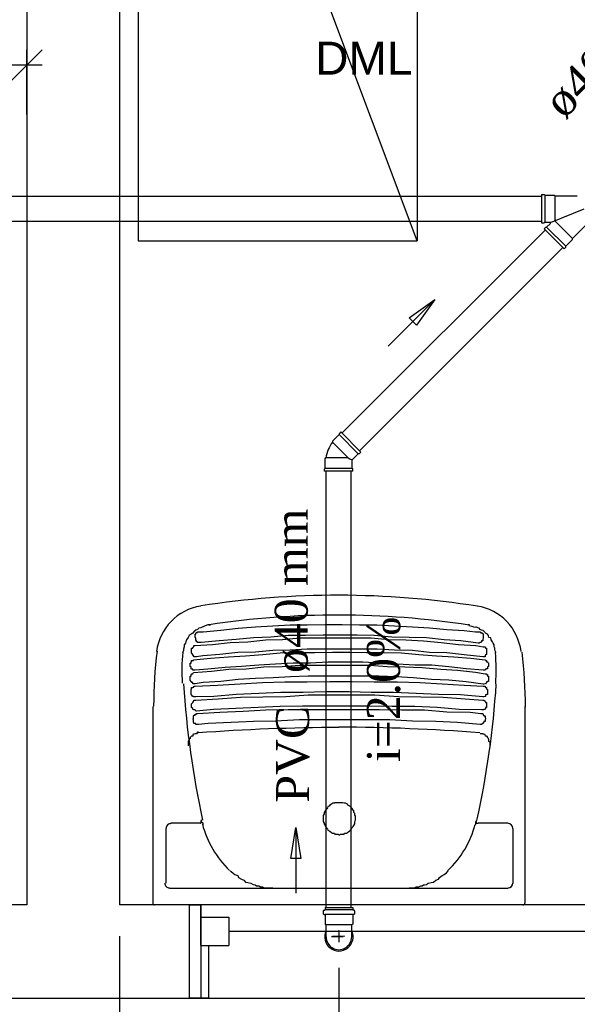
# Model space of a CAD drawing. Header units: millimetres. Extents: x 664 to 730045, y -4 to 80.
# Tile 39 of 78: x 703.42 to 707.01, y 54.54 to 60.87. Entities that reach past the tile are written whole.
import ezdxf

# ---------------------------------------------------------------- set-up
doc = ezdxf.new("R2010")
doc.units = ezdxf.units.MM
doc.header["$MEASUREMENT"] = 0
for name, color, linetype, lineweight in [('Simbolos', 1, 'Continuous', 30), ('SIMBOLOS INT', 8, 'Continuous', 5), ('Simbolos_int', 1, 'Continuous', 30), ('TQ-Sentido tubo', 7, 'Continuous', 20), ('TQ-Seção tubo', 1, 'Continuous', 30), ('TQ-Textos tubo', 7, 'Continuous', 20)]:
    doc.layers.add(name, color=color, linetype=linetype, lineweight=lineweight)
doc.styles.add('Arial', font='arial.ttf')
doc.styles.add('TimesNewRoman', font='times.ttf')
doc.dimstyles.get("Standard").update_dxf_attribs({"dimtxt": 0.18, "dimasz": 0.18, "dimexe": 0.18, "dimexo": 0.0625, "dimgap": 0.09, "dimtad": 0, "dimtih": 1, "dimtoh": 1, "dimdec": 4, "dimzin": 0, "dimdsep": 46, "dimtxsty": 'Standard', "dimcen": 0.09, "dimadec": 0, "dimazin": 0, "dimtfac": 1, "dimtdec": 4, "dimtofl": 0, "dimtmove": 0, "dimatfit": 3, "dimfxl": 0, "dimtolj": 1, "dimtzin": 0, "dimarcsym": 0})
doc.dimstyles.new('UM_25.000000', dxfattribs={"dimtxt": 0.18, "dimasz": 0.2, "dimexe": 0.1, "dimexo": 0.2, "dimgap": 0, "dimtad": 1, "dimtih": 1, "dimtoh": 1, "dimdec": 1, "dimlfac": 25, "dimzin": 0, "dimdsep": 46, "dimtxsty": 'Standard', "dimblk": 'CLOSED', "dimblk1": 'CLOSED', "dimblk2": 'CLOSED', "dimcen": 0.09, "dimdle": 0.1, "dimadec": 1, "dimazin": 2, "dimtfac": 1, "dimtdec": 4, "dimtofl": 0, "dimtmove": 0, "dimatfit": 3, "dimldrblk": 'CLOSED', "dimfxl": 0, "dimtolj": 1, "dimarcsym": 0})

# ---------------------------------------------------------------- blocks, each defined once
blk = doc.blocks.new('_OBLIQUE')
at = {"color": 0, "linetype": 'ByBlock', "lineweight": -2}
blk.add_line((-0.5, -0.5), (0.5, 0.5), dxfattribs=at)
blk = doc.blocks.new('*D9')
at = {"color": 0, "linetype": 'Continuous', "lineweight": -2}
for p, q in [((704.0656, 54.9752), (704.0656, 53.7523)), ((705.4736, 54.7702), (705.4736, 53.7523)), ((703.9656, 53.8523), (705.5736, 53.8523))]:
    blk.add_line(p, q, dxfattribs=at)
at = {"layer": 'Defpoints', "color": 0}
for p in [(704.0656, 55.1752), (705.4736, 54.9702), (705.4736, 53.8523)]:
    blk.add_point(p, dxfattribs=at)
at = {"color": 0, "lineweight": -2, "xscale": 0.2, "yscale": 0.2, "zscale": 0.2, "rotation": 180}
blk.add_blockref('_OBLIQUE', (704.0656, 53.8523), dxfattribs=at)
at = {"color": 0, "lineweight": -2, "xscale": 0.2, "yscale": 0.2, "zscale": 0.2}
blk.add_blockref('_OBLIQUE', (705.4736, 53.8523), dxfattribs=at)
at = {"color": 7, "insert": (704.7696, 54.0641), "char_height": 0.2118, "attachment_point": 5, "rotation": 0.00573, "style": 'TimesNewRoman'}
blk.add_mtext('\\A1;35', dxfattribs=at)
blk = doc.blocks.new('*D10')
at = {"color": 0, "linetype": 'Continuous', "lineweight": -2}
for p, q in [((705.4736, 54.7702), (705.4736, 53.7523)), ((708.3451, 54.3752), (708.3451, 53.7523)), ((705.3736, 53.8523), (708.4451, 53.8523))]:
    blk.add_line(p, q, dxfattribs=at)
at = {"layer": 'Defpoints', "color": 0}
for p in [(705.4736, 54.9702), (708.3451, 54.5752), (708.3451, 53.8523)]:
    blk.add_point(p, dxfattribs=at)
at = {"color": 0, "lineweight": -2, "xscale": 0.2, "yscale": 0.2, "zscale": 0.2, "rotation": 180}
blk.add_blockref('_OBLIQUE', (705.4736, 53.8523), dxfattribs=at)
at = {"color": 0, "lineweight": -2, "xscale": 0.2, "yscale": 0.2, "zscale": 0.2}
blk.add_blockref('_OBLIQUE', (708.3451, 53.8523), dxfattribs=at)
at = {"color": 7, "insert": (706.9094, 54.0641), "char_height": 0.2118, "attachment_point": 5, "rotation": 0.00573, "style": 'TimesNewRoman'}
blk.add_mtext('\\A1;72', dxfattribs=at)
blk = doc.blocks.new('*D13')
at = {"color": 0, "linetype": 'Continuous', "lineweight": -2}
for p, q in [((695.7714, 59.8504), (695.7714, 60.6721)), ((703.4686, 60.2562), (703.4686, 60.6721)), ((703.5686, 60.5721), (695.6714, 60.5721))]:
    blk.add_line(p, q, dxfattribs=at)
at = {"layer": 'Defpoints', "color": 0}
for p in [(695.7714, 60.5721), (703.4686, 60.0562), (695.7714, 59.6504)]:
    blk.add_point(p, dxfattribs=at)
at = {"color": 0, "lineweight": -2, "xscale": 0.2, "yscale": 0.2, "zscale": 0.2, "rotation": 180}
blk.add_blockref('_OBLIQUE', (695.7714, 60.5721), dxfattribs=at)
at = {"color": 0, "lineweight": -2, "xscale": 0.2, "yscale": 0.2, "zscale": 0.2}
blk.add_blockref('_OBLIQUE', (703.4686, 60.5721), dxfattribs=at)
at = {"color": 7, "insert": (699.62, 60.7839), "char_height": 0.2118, "attachment_point": 5, "rotation": 0.00573, "style": 'TimesNewRoman'}
blk.add_mtext('\\A1;192', dxfattribs=at)

msp = doc.modelspace()

# ---------------------------------------------------------------- linework, layer by layer
at = {"color": 7}
for p, q in [((703.4686, 64.9372), (703.4686, 55.1752)), ((704.0656, 64.3402), (704.0656, 55.1752)), ((704.1856, 64.2202), (704.1856, 59.4442)), ((705.9766, 59.4442), (704.1856, 64.2202)), ((705.9766, 64.2202), (705.9766, 59.4442)), ((704.1856, 59.4442), (705.9766, 59.4442)), ((703.4686, 55.1752), (696.9976, 55.1752)), ((704.5126, 55.1752), (704.0656, 55.1752)), ((708.4936, 55.1752), (704.5126, 55.1752)), ((704.5126, 55.1752), (704.5126, 54.5752)), ((704.5126, 55.1752), (704.5126, 54.5752)), ((704.5126, 55.1752), (704.5876, 55.1752)), ((704.5876, 54.9142), (704.5876, 55.1752)), ((704.5876, 55.1752), (704.5876, 54.5752)), ((704.5876, 55.0972), (704.7676, 55.0972)), ((704.7676, 55.0972), (704.7676, 54.9142)), ((704.7676, 55.0072), (708.2386, 55.0072)), ((704.5876, 54.9142), (704.7676, 54.9142)), ((704.6386, 54.5752), (704.6386, 54.9142)), ((696.9976, 54.5752), (704.5126, 54.5752)), ((704.6386, 54.5752), (704.5126, 54.5752)), ((704.5126, 54.5752), (708.4936, 54.5752))]:
    msp.add_line(p, q, dxfattribs=at)
at = {"color": 8}
for p, q in [((704.6386, 56.9752), (704.6476, 56.9752)), ((704.6716, 56.5162), (704.5546, 56.5132)), ((704.8156, 56.5282), (704.6716, 56.5162)), ((704.9596, 56.5342), (704.8156, 56.5282)), ((705.1006, 56.5402), (704.9596, 56.5342)), ((705.2446, 56.5402), (705.1006, 56.5402)), ((705.3886, 56.5462), (705.2446, 56.5402)), ((705.5416, 56.5462), (705.3886, 56.5462)), ((705.6826, 56.5402), (705.5416, 56.5462)), ((705.8266, 56.5402), (705.6826, 56.5402)), ((705.9706, 56.5342), (705.8266, 56.5402)), ((706.1146, 56.5282), (705.9706, 56.5342)), ((706.2556, 56.5252), (706.1146, 56.5282)), ((706.3996, 56.5132), (706.2556, 56.5252)), ((704.2816, 55.1872), (704.2816, 56.4502)), ((706.6696, 56.4502), (706.6696, 55.1872)), ((704.5846, 55.7002), (704.3956, 55.7002)), ((706.5616, 55.7002), (706.3696, 55.7002)), ((704.3626, 55.6672), (704.3626, 55.3162)), ((706.5946, 55.3162), (706.5946, 55.6672)), ((704.3866, 55.2832), (704.9596, 55.2832)), ((705.0496, 55.2862), (705.9046, 55.2832)), ((705.0496, 55.2832), (705.9046, 55.2832)), ((705.9946, 55.2832), (706.5616, 55.2832)), ((706.6576, 55.1752), (704.2906, 55.1752))]:
    msp.add_line(p, q, dxfattribs=at)
for points in [[(704.5996, 56.9632), (704.5876, 56.9572), (704.5756, 56.9542), (704.5666, 56.9452), (704.5546, 56.9422), (704.5426, 56.9302), (704.5366, 56.9212), (704.5246, 56.9152), (704.5126, 56.9062), (704.5066, 56.8942), (704.4946, 56.8792), (704.4916, 56.8672), (704.4886, 56.8582), (704.4796, 56.8462), (704.4796, 56.8342), (704.4766, 56.8192), (704.4766, 56.8102), (704.4706, 56.7952)], [(704.6386, 56.9752), (704.6326, 56.9752), (704.6146, 56.9692), (704.6026, 56.9632), (704.5996, 56.9632)], [(704.6026, 56.9302), (704.7166, 56.9422), (704.8276, 56.9542), (704.9386, 56.9632), (705.0496, 56.9692), (705.1606, 56.9752), (705.2716, 56.9752), (705.3856, 56.9782), (705.4966, 56.9782), (705.6076, 56.9752), (705.7186, 56.9752), (705.8326, 56.9692), (705.9466, 56.9632), (706.0576, 56.9572), (706.1686, 56.9452), (706.2796, 56.9392), (706.3516, 56.9302)], [(706.3096, 56.9752), (706.3066, 56.9752), (706.3066, 56.9752)], [(706.4836, 56.7952), (706.4836, 56.8012), (706.4776, 56.8132), (706.4776, 56.8252), (706.4716, 56.8342), (706.4716, 56.8462), (706.4656, 56.8582), (706.4626, 56.8672), (706.4536, 56.8792), (706.4506, 56.8912), (706.4386, 56.8942), (706.4356, 56.9062), (706.4296, 56.9152), (706.4176, 56.9212), (706.4146, 56.9272), (706.4026, 56.9392), (706.3906, 56.9422), (706.3816, 56.9452), (706.3756, 56.9542), (706.3666, 56.9572), (706.3546, 56.9632)], [(704.5546, 56.8912), (704.5516, 56.8942), (704.5516, 56.8942), (704.5516, 56.8972), (704.5516, 56.8972), (704.5516, 56.9062), (704.5516, 56.9062), (704.5516, 56.9092), (704.5516, 56.9092), (704.5516, 56.9092), (704.5516, 56.9152), (704.5516, 56.9152), (704.5546, 56.9152), (704.5546, 56.9212), (704.5546, 56.9212), (704.5546, 56.9212), (704.5546, 56.9212), (704.5606, 56.9272), (704.5606, 56.9272), (704.5606, 56.9272), (704.5666, 56.9272), (704.5666, 56.9272), (704.5666, 56.9302), (704.5666, 56.9302), (704.5726, 56.9302), (704.5726, 56.9302)], [(704.5726, 56.9302), (704.5756, 56.9302), (704.5756, 56.9302), (704.5846, 56.9302), (704.5876, 56.9302), (704.5906, 56.9302), (704.5906, 56.9302), (704.5996, 56.9302), (704.6026, 56.9302)], [(706.3696, 56.8582), (706.2586, 56.8732), (706.1506, 56.8792), (706.0366, 56.8912), (705.9256, 56.8942), (705.8146, 56.8972), (705.7006, 56.9062), (705.5926, 56.9092), (705.4816, 56.9092), (705.3736, 56.9092), (705.2596, 56.9062), (705.1486, 56.9062), (705.0376, 56.8972), (704.9266, 56.8912), (704.8156, 56.8822), (704.7046, 56.8732), (704.5906, 56.8612), (704.5846, 56.8612)], [(706.3516, 56.9302), (706.3546, 56.9302), (706.3576, 56.9302), (706.3576, 56.9302), (706.3666, 56.9302), (706.3696, 56.9302), (706.3756, 56.9302), (706.3816, 56.9302), (706.3816, 56.9272)], [(706.3816, 56.9272), (706.3876, 56.9272), (706.3876, 56.9272), (706.3876, 56.9272), (706.3876, 56.9272), (706.3906, 56.9272), (706.3906, 56.9272), (706.3906, 56.9272), (706.3906, 56.9212), (706.3996, 56.9212), (706.3996, 56.9212), (706.3996, 56.9212), (706.3996, 56.9152), (706.3996, 56.9152), (706.4026, 56.9152), (706.4026, 56.9152), (706.4026, 56.9092), (706.4026, 56.9092), (706.4026, 56.9062), (706.4026, 56.9062), (706.4026, 56.8972), (706.4026, 56.8972), (706.4026, 56.8972), (706.4026, 56.8942), (706.4026, 56.8942), (706.4026, 56.8912), (706.4026, 56.8912)], [(704.5606, 56.7712), (704.5546, 56.7712), (704.5546, 56.7712), (704.5546, 56.7712), (704.5516, 56.7712), (704.5516, 56.7712), (704.5516, 56.7712), (704.5426, 56.7712), (704.5426, 56.7712), (704.5426, 56.7772), (704.5426, 56.7772), (704.5396, 56.7772), (704.5396, 56.7772), (704.5396, 56.7772), (704.5366, 56.7832), (704.5366, 56.7832), (704.5366, 56.7862), (704.5366, 56.7862), (704.5276, 56.7952), (704.5276, 56.7982), (704.5276, 56.8012), (704.5276, 56.8012), (704.5276, 56.8102), (704.5276, 56.8132), (704.5276, 56.8132), (704.5276, 56.8192), (704.5276, 56.8252), (704.5276, 56.8252), (704.5366, 56.8252), (704.5366, 56.8312), (704.5366, 56.8312), (704.5366, 56.8312), (704.5396, 56.8342), (704.5396, 56.8342), (704.5396, 56.8342), (704.5396, 56.8342), (704.5426, 56.8342), (704.5426, 56.8432), (704.5426, 56.8432), (704.5516, 56.8432), (704.5516, 56.8432), (704.5516, 56.8432)], [(704.5516, 56.8432), (704.6626, 56.8492), (704.7766, 56.8612), (704.8906, 56.8672), (705.0046, 56.8792), (705.1126, 56.8822), (705.2236, 56.8912), (705.3406, 56.8912), (705.4516, 56.8912), (705.5656, 56.8912), (705.6826, 56.8912), (705.7936, 56.8822), (705.9046, 56.8792), (706.0186, 56.8732), (706.1326, 56.8612), (706.2436, 56.8492), (706.3546, 56.8432), (706.4026, 56.8342)], [(704.5846, 56.8612), (704.5846, 56.8612), (704.5846, 56.8612), (704.5756, 56.8612), (704.5756, 56.8612), (704.5756, 56.8612), (704.5726, 56.8612), (704.5726, 56.8612), (704.5726, 56.8612), (704.5666, 56.8612), (704.5666, 56.8672), (704.5666, 56.8672), (704.5666, 56.8672), (704.5606, 56.8672), (704.5606, 56.8732), (704.5606, 56.8732), (704.5546, 56.8792), (704.5546, 56.8792), (704.5546, 56.8822), (704.5546, 56.8912), (704.5546, 56.8912)], [(706.4026, 56.8912), (706.3996, 56.8822), (706.3996, 56.8792), (706.3996, 56.8792), (706.3996, 56.8732), (706.3906, 56.8732), (706.3906, 56.8672), (706.3906, 56.8672), (706.3906, 56.8672), (706.3876, 56.8612), (706.3876, 56.8612), (706.3876, 56.8612), (706.3816, 56.8612), (706.3816, 56.8612), (706.3816, 56.8612), (706.3756, 56.8582), (706.3756, 56.8582), (706.3756, 56.8582), (706.3696, 56.8582), (706.3696, 56.8582), (706.3696, 56.8582)], [(706.4026, 56.8342), (706.4026, 56.8342), (706.4056, 56.8342), (706.4056, 56.8342), (706.4056, 56.8342), (706.4146, 56.8342), (706.4146, 56.8342), (706.4146, 56.8342), (706.4146, 56.8312), (706.4176, 56.8312), (706.4176, 56.8312), (706.4176, 56.8312), (706.4176, 56.8252), (706.4176, 56.8252), (706.4236, 56.8252), (706.4236, 56.8192), (706.4236, 56.8192), (706.4236, 56.8132), (706.4236, 56.8102), (706.4236, 56.8102), (706.4236, 56.8012), (706.4236, 56.7982), (706.4236, 56.7952), (706.4236, 56.7952), (706.4236, 56.7862), (706.4176, 56.7832), (706.4176, 56.7832), (706.4176, 56.7832), (706.4146, 56.7772), (706.4146, 56.7772), (706.4146, 56.7772), (706.4146, 56.7712), (706.4056, 56.7712), (706.4056, 56.7712), (706.4056, 56.7712), (706.4026, 56.7712), (706.4026, 56.7712), (706.4026, 56.7712), (706.3996, 56.7712), (706.3996, 56.7712), (706.3996, 56.7712), (706.3996, 56.7712)], [(704.5396, 56.7502), (704.6506, 56.7622), (704.7646, 56.7712), (704.8756, 56.7772), (704.9866, 56.7862), (705.0976, 56.7952), (705.2086, 56.7982), (705.3196, 56.7982), (705.4336, 56.8012), (705.5446, 56.8012), (705.6526, 56.7982), (705.7666, 56.7982), (705.8776, 56.7952), (705.9886, 56.7862), (706.1026, 56.7772), (706.2136, 56.7712), (706.3216, 56.7622), (706.4146, 56.7502)], [(706.3996, 56.7712), (706.2796, 56.7832), (706.1686, 56.7952), (706.0576, 56.7982), (705.9466, 56.8102), (705.8326, 56.8132), (705.7216, 56.8192), (705.6136, 56.8192), (705.4966, 56.8192), (705.3856, 56.8192), (705.2716, 56.8192), (705.1606, 56.8132), (705.0496, 56.8102), (704.9386, 56.8012), (704.8246, 56.7982), (704.7106, 56.7862), (704.5996, 56.7772), (704.5606, 56.7712)], [(704.5516, 56.6842), (704.5516, 56.6842), (704.5426, 56.6842), (704.5426, 56.6842), (704.5426, 56.6842), (704.5426, 56.6842), (704.5396, 56.6842), (704.5396, 56.6842), (704.5396, 56.6842), (704.5366, 56.6842), (704.5366, 56.6842), (704.5366, 56.6902), (704.5276, 56.6902), (704.5276, 56.6902), (704.5276, 56.6932), (704.5276, 56.6932), (704.5246, 56.6932), (704.5246, 56.7022), (704.5246, 56.7052), (704.5246, 56.7052), (704.5186, 56.7082), (704.5186, 56.7172), (704.5186, 56.7172), (704.5186, 56.7172), (704.5186, 56.7232), (704.5186, 56.7292), (704.5246, 56.7292), (704.5246, 56.7352), (704.5246, 56.7352), (704.5246, 56.7352), (704.5246, 56.7382), (704.5276, 56.7382), (704.5276, 56.7382), (704.5276, 56.7472), (704.5276, 56.7472), (704.5366, 56.7472), (704.5366, 56.7472), (704.5366, 56.7472), (704.5396, 56.7472), (704.5396, 56.7472), (704.5396, 56.7472), (704.5396, 56.7502)], [(704.5396, 56.6692), (704.6566, 56.6782), (704.7676, 56.6902), (704.8786, 56.6932), (704.9926, 56.7052), (705.1096, 56.7082), (705.2206, 56.7172), (705.3316, 56.7172), (705.4486, 56.7172), (705.5596, 56.7172), (705.6706, 56.7172), (705.7846, 56.7082), (705.8986, 56.7052), (706.0096, 56.7022), (706.1296, 56.6902), (706.2376, 56.6842), (706.3516, 56.6722), (706.4146, 56.6602)], [(706.4026, 56.6842), (706.2916, 56.6932), (706.1806, 56.7052), (706.0726, 56.7172), (705.9616, 56.7172), (705.8506, 56.7232), (705.7366, 56.7292), (705.6286, 56.7352), (705.5176, 56.7352), (705.4036, 56.7352), (705.2926, 56.7292), (705.1816, 56.7292), (705.0676, 56.7232), (704.9596, 56.7172), (704.8486, 56.7082), (704.7436, 56.7022), (704.6326, 56.6902), (704.5516, 56.6842)], [(706.4146, 56.7502), (706.4146, 56.7502), (706.4146, 56.7502), (706.4176, 56.7502), (706.4176, 56.7502), (706.4176, 56.7472), (706.4176, 56.7472), (706.4236, 56.7472), (706.4236, 56.7472), (706.4236, 56.7472), (706.4236, 56.7382), (706.4296, 56.7382), (706.4296, 56.7382), (706.4296, 56.7382), (706.4296, 56.7352), (706.4296, 56.7352), (706.4356, 56.7292), (706.4356, 56.7292), (706.4356, 56.7232), (706.4356, 56.7172), (706.4356, 56.7172), (706.4356, 56.7082), (706.4356, 56.7082), (706.4296, 56.7052), (706.4296, 56.7052), (706.4296, 56.7022), (706.4296, 56.6932), (706.4236, 56.6932), (706.4236, 56.6932), (706.4236, 56.6902), (706.4176, 56.6902), (706.4176, 56.6902), (706.4176, 56.6902), (706.4146, 56.6842), (706.4146, 56.6842), (706.4146, 56.6842), (706.4056, 56.6842), (706.4056, 56.6842), (706.4056, 56.6842), (706.4026, 56.6842), (706.4026, 56.6842), (706.4026, 56.6842)], [(704.5246, 56.6122), (704.5246, 56.6122), (704.5246, 56.6122), (704.5186, 56.6212), (704.5186, 56.6212), (704.5186, 56.6242), (704.5186, 56.6242), (704.5186, 56.6302), (704.5186, 56.6302), (704.5186, 56.6302), (704.5186, 56.6362), (704.5186, 56.6362), (704.5186, 56.6422), (704.5186, 56.6422), (704.5186, 56.6452), (704.5186, 56.6452), (704.5246, 56.6452), (704.5246, 56.6542)], [(704.5246, 56.6542), (704.5246, 56.6542), (704.5246, 56.6542), (704.5246, 56.6572), (704.5246, 56.6572), (704.5276, 56.6572), (704.5276, 56.6572), (704.5276, 56.6602), (704.5276, 56.6602), (704.5366, 56.6602), (704.5366, 56.6602), (704.5366, 56.6602), (704.5396, 56.6692), (704.5396, 56.6692), (704.5396, 56.6692), (704.5396, 56.6692)], [(706.4026, 56.5942), (706.2916, 56.6092), (706.1806, 56.6212), (706.0696, 56.6242), (705.9526, 56.6362), (705.8416, 56.6422), (705.7306, 56.6452), (705.6196, 56.6452), (705.5086, 56.6452), (705.3886, 56.6452), (705.2776, 56.6452), (705.1636, 56.6422), (705.0526, 56.6362), (704.9386, 56.6302), (704.8276, 56.6242), (704.7166, 56.6122), (704.6026, 56.6062), (704.5516, 56.5972)], [(706.4146, 56.6602), (706.4146, 56.6602), (706.4146, 56.6602), (706.4146, 56.6602), (706.4176, 56.6602), (706.4176, 56.6602), (706.4176, 56.6602), (706.4236, 56.6602), (706.4236, 56.6572), (706.4236, 56.6572), (706.4236, 56.6572), (706.4296, 56.6572), (706.4296, 56.6542), (706.4296, 56.6542), (706.4296, 56.6542), (706.4296, 56.6452)], [(706.4296, 56.6452), (706.4356, 56.6452), (706.4356, 56.6452), (706.4356, 56.6422), (706.4356, 56.6422), (706.4356, 56.6362), (706.4356, 56.6362), (706.4356, 56.6302), (706.4356, 56.6302), (706.4356, 56.6242), (706.4356, 56.6242), (706.4356, 56.6212), (706.4356, 56.6212), (706.4356, 56.6122), (706.4296, 56.6122), (706.4296, 56.6122), (706.4296, 56.6092)], [(704.5516, 56.5972), (704.5516, 56.5972), (704.5426, 56.5972), (704.5426, 56.5972), (704.5426, 56.5972), (704.5426, 56.5972), (704.5396, 56.5972), (704.5396, 56.5972), (704.5396, 56.5972), (704.5366, 56.5972), (704.5366, 56.6062), (704.5366, 56.6062), (704.5276, 56.6062), (704.5276, 56.6062), (704.5276, 56.6092), (704.5276, 56.6092), (704.5246, 56.6122)], [(704.5276, 56.5642), (704.5276, 56.5642), (704.5276, 56.5732), (704.5366, 56.5732), (704.5366, 56.5732), (704.5366, 56.5762), (704.5366, 56.5762), (704.5396, 56.5762), (704.5396, 56.5762), (704.5396, 56.5762), (704.5426, 56.5762), (704.5426, 56.5762), (704.5426, 56.5822), (704.5516, 56.5822), (704.5516, 56.5822)], [(704.5516, 56.5822), (704.6956, 56.5882), (704.8396, 56.5972), (704.9836, 56.6062), (705.1276, 56.6092), (705.2716, 56.6092), (705.4156, 56.6122), (705.5596, 56.6122), (705.7006, 56.6092), (705.8506, 56.6092), (705.9946, 56.6062), (706.1386, 56.5972), (706.2796, 56.5882), (706.4026, 56.5822)], [(706.4296, 56.6092), (706.4236, 56.6092), (706.4236, 56.6062), (706.4236, 56.6062), (706.4236, 56.6062), (706.4176, 56.5972), (706.4176, 56.5972), (706.4176, 56.5972), (706.4146, 56.5972), (706.4146, 56.5972), (706.4146, 56.5972), (706.4056, 56.5942), (706.4056, 56.5942), (706.4056, 56.5942), (706.4026, 56.5942), (706.4026, 56.5942), (706.4026, 56.5942)], [(706.4026, 56.5822), (706.4056, 56.5822), (706.4056, 56.5822), (706.4056, 56.5822), (706.4056, 56.5822), (706.4146, 56.5822), (706.4146, 56.5762), (706.4146, 56.5762), (706.4176, 56.5762), (706.4176, 56.5762), (706.4176, 56.5762), (706.4176, 56.5732), (706.4236, 56.5732), (706.4236, 56.5732), (706.4236, 56.5642)], [(704.5366, 56.5162), (704.5366, 56.5162), (704.5276, 56.5252), (704.5276, 56.5252), (704.5276, 56.5252), (704.5276, 56.5282), (704.5276, 56.5282), (704.5246, 56.5282), (704.5246, 56.5342), (704.5246, 56.5342), (704.5246, 56.5402), (704.5246, 56.5402), (704.5246, 56.5462), (704.5246, 56.5462), (704.5246, 56.5462), (704.5246, 56.5492), (704.5246, 56.5492), (704.5246, 56.5582), (704.5246, 56.5582), (704.5246, 56.5612), (704.5246, 56.5612), (704.5276, 56.5612), (704.5276, 56.5642), (704.5276, 56.5642)], [(704.5546, 56.5132), (704.5516, 56.5132), (704.5516, 56.5132), (704.5516, 56.5132), (704.5516, 56.5132), (704.5516, 56.5132), (704.5426, 56.5132), (704.5426, 56.5132), (704.5426, 56.5132), (704.5396, 56.5132), (704.5396, 56.5132), (704.5396, 56.5162), (704.5396, 56.5162), (704.5366, 56.5162), (704.5366, 56.5162)], [(704.5546, 56.4922), (704.6986, 56.5012), (704.8426, 56.5102), (704.9866, 56.5132), (705.1336, 56.5162), (705.2776, 56.5252), (705.4216, 56.5252), (705.5656, 56.5252), (705.7066, 56.5252), (705.8566, 56.5162), (706.0006, 56.5132), (706.1446, 56.5102), (706.2856, 56.5012), (706.3996, 56.4922)], [(706.4176, 56.5252), (706.4176, 56.5162), (706.4176, 56.5162), (706.4146, 56.5162), (706.4146, 56.5162), (706.4146, 56.5162), (706.4056, 56.5132), (706.4056, 56.5132), (706.4056, 56.5132), (706.4026, 56.5132), (706.4026, 56.5132), (706.4026, 56.5132), (706.4026, 56.5132), (706.3996, 56.5132)], [(706.4236, 56.5642), (706.4236, 56.5642), (706.4236, 56.5642), (706.4296, 56.5612), (706.4296, 56.5612), (706.4296, 56.5612), (706.4296, 56.5582), (706.4296, 56.5582), (706.4296, 56.5492), (706.4296, 56.5492), (706.4296, 56.5462), (706.4296, 56.5462), (706.4296, 56.5402), (706.4296, 56.5402), (706.4296, 56.5342), (706.4296, 56.5342), (706.4296, 56.5282), (706.4236, 56.5282), (706.4236, 56.5282), (706.4236, 56.5252), (706.4236, 56.5252), (706.4236, 56.5252), (706.4176, 56.5252), (706.4176, 56.5252)], [(704.5426, 56.4292), (704.5426, 56.4292), (704.5396, 56.4322), (704.5396, 56.4322), (704.5396, 56.4322), (704.5396, 56.4322), (704.5366, 56.4322), (704.5366, 56.4382), (704.5366, 56.4382), (704.5366, 56.4382), (704.5276, 56.4442), (704.5276, 56.4442), (704.5276, 56.4442), (704.5276, 56.4502), (704.5276, 56.4502), (704.5276, 56.4532), (704.5276, 56.4532), (704.5276, 56.4622), (704.5276, 56.4622), (704.5276, 56.4652), (704.5276, 56.4682), (704.5276, 56.4682), (704.5276, 56.4682), (704.5366, 56.4772), (704.5366, 56.4772), (704.5366, 56.4802), (704.5366, 56.4802), (704.5396, 56.4802), (704.5396, 56.4802)], [(704.5396, 56.4802), (704.5396, 56.4862), (704.5396, 56.4862), (704.5426, 56.4862), (704.5426, 56.4862), (704.5426, 56.4922), (704.5426, 56.4922), (704.5516, 56.4922), (704.5516, 56.4922), (704.5516, 56.4922), (704.5546, 56.4922), (704.5546, 56.4922), (704.5546, 56.4922)], [(706.3906, 56.4292), (706.2466, 56.4322), (706.1056, 56.4442), (705.9616, 56.4502), (705.8176, 56.4502), (705.6736, 56.4532), (705.5326, 56.4532), (705.3856, 56.4532), (705.2416, 56.4532), (705.0976, 56.4502), (704.9566, 56.4442), (704.8126, 56.4382), (704.6686, 56.4322), (704.5606, 56.4202)], [(706.3996, 56.4922), (706.3996, 56.4922), (706.3996, 56.4922), (706.4026, 56.4922), (706.4026, 56.4922), (706.4026, 56.4922), (706.4026, 56.4922), (706.4056, 56.4922), (706.4056, 56.4922), (706.4056, 56.4922), (706.4146, 56.4862), (706.4146, 56.4862), (706.4146, 56.4862), (706.4146, 56.4862), (706.4146, 56.4862)], [(706.4146, 56.4862), (706.4176, 56.4802), (706.4176, 56.4802), (706.4176, 56.4802), (706.4176, 56.4772), (706.4176, 56.4772), (706.4236, 56.4772), (706.4236, 56.4682), (706.4236, 56.4682), (706.4236, 56.4652), (706.4236, 56.4652), (706.4236, 56.4622), (706.4236, 56.4622), (706.4236, 56.4532), (706.4236, 56.4532), (706.4236, 56.4502), (706.4236, 56.4502), (706.4236, 56.4442), (706.4236, 56.4442), (706.4176, 56.4442), (706.4176, 56.4382), (706.4176, 56.4382), (706.4176, 56.4382), (706.4146, 56.4322), (706.4146, 56.4322), (706.4146, 56.4322), (706.4056, 56.4322), (706.4056, 56.4322)], [(704.5546, 56.3362), (704.5546, 56.3362), (704.5546, 56.3422), (704.5516, 56.3422), (704.5516, 56.3422), (704.5516, 56.3422), (704.5516, 56.3422), (704.5426, 56.3422), (704.5426, 56.3482), (704.5426, 56.3482), (704.5396, 56.3482), (704.5396, 56.3542), (704.5396, 56.3542), (704.5396, 56.3572), (704.5396, 56.3572), (704.5396, 56.3662), (704.5396, 56.3662), (704.5366, 56.3692), (704.5366, 56.3692), (704.5396, 56.3722), (704.5396, 56.3722), (704.5396, 56.3812), (704.5396, 56.3812), (704.5396, 56.3842), (704.5396, 56.3842), (704.5396, 56.3842), (704.5396, 56.3902), (704.5426, 56.3902), (704.5426, 56.3902), (704.5426, 56.3902), (704.5426, 56.3962), (704.5516, 56.3962), (704.5516, 56.3962)], [(704.5606, 56.4202), (704.5606, 56.4202), (704.5606, 56.4202), (704.5546, 56.4202), (704.5546, 56.4202), (704.5546, 56.4202), (704.5546, 56.4202), (704.5516, 56.4292), (704.5516, 56.4292), (704.5516, 56.4292), (704.5426, 56.4292), (704.5426, 56.4292)], [(704.5516, 56.3962), (704.5516, 56.3962), (704.5516, 56.4022), (704.5546, 56.4022), (704.5546, 56.4022), (704.5546, 56.4022), (704.5546, 56.4022), (704.5606, 56.4022), (704.5606, 56.4022), (704.5606, 56.4052), (704.5606, 56.4052), (704.5666, 56.4052)], [(704.5666, 56.4052), (704.7106, 56.4142), (704.8606, 56.4202), (705.0046, 56.4292), (705.1486, 56.4322), (705.2926, 56.4322), (705.4456, 56.4322), (705.5896, 56.4322), (705.7336, 56.4322), (705.8776, 56.4292), (706.0246, 56.4292), (706.1686, 56.4172), (706.3186, 56.4142), (706.3876, 56.4052)], [(706.3876, 56.4052), (706.3876, 56.4052), (706.3906, 56.4052), (706.3906, 56.4052), (706.3906, 56.4052), (706.3906, 56.4052), (706.3996, 56.4052), (706.3996, 56.4052), (706.3996, 56.4022), (706.4026, 56.4022), (706.4026, 56.4022), (706.4026, 56.4022), (706.4026, 56.3962)], [(706.4056, 56.4322), (706.4056, 56.4292), (706.4026, 56.4292), (706.4026, 56.4292), (706.4026, 56.4292), (706.4026, 56.4292), (706.3996, 56.4292), (706.3996, 56.4292), (706.3996, 56.4292), (706.3906, 56.4292), (706.3906, 56.4292), (706.3906, 56.4292)], [(706.4026, 56.3962), (706.4056, 56.3962), (706.4056, 56.3962), (706.4056, 56.3962), (706.4056, 56.3902), (706.4146, 56.3902), (706.4146, 56.3902), (706.4146, 56.3902), (706.4146, 56.3842), (706.4146, 56.3842), (706.4146, 56.3812), (706.4146, 56.3812), (706.4176, 56.3722), (706.4176, 56.3722), (706.4176, 56.3692), (706.4176, 56.3692), (706.4146, 56.3662), (706.4146, 56.3662), (706.4146, 56.3572), (706.4146, 56.3572), (706.4146, 56.3542), (706.4146, 56.3542), (706.4056, 56.3542), (706.4056, 56.3482), (706.4056, 56.3482), (706.4026, 56.3482), (706.4026, 56.3422), (706.4026, 56.3422), (706.3996, 56.3422), (706.3996, 56.3422), (706.3996, 56.3422)], [(704.5726, 56.3362), (704.5666, 56.3362), (704.5666, 56.3362), (704.5666, 56.3362), (704.5666, 56.3362), (704.5606, 56.3362), (704.5606, 56.3362), (704.5606, 56.3362), (704.5606, 56.3362), (704.5546, 56.3362)], [(706.3816, 56.3362), (706.2376, 56.3482), (706.0966, 56.3542), (705.9466, 56.3572), (705.8026, 56.3662), (705.6526, 56.3662), (705.5116, 56.3662), (705.3646, 56.3662), (705.2206, 56.3662), (705.0676, 56.3572), (704.9266, 56.3542), (704.7826, 56.3482), (704.6356, 56.3422), (704.5726, 56.3362)], [(706.3996, 56.3422), (706.3996, 56.3422), (706.3906, 56.3362), (706.3906, 56.3362), (706.3906, 56.3362), (706.3876, 56.3362), (706.3876, 56.3362), (706.3876, 56.3362), (706.3816, 56.3362)], [(704.5276, 56.2612), (704.5276, 56.2612), (704.5246, 56.2582), (704.5246, 56.2582), (704.5186, 56.2522), (704.5186, 56.2462), (704.5186, 56.2462), (704.5126, 56.2402), (704.5126, 56.2372), (704.5066, 56.2282), (704.5066, 56.2252), (704.5066, 56.2222), (704.5066, 56.2132), (704.5066, 56.2102), (704.5066, 56.2102), (704.5066, 56.2042), (704.5066, 56.1982), (704.5066, 56.1982)], [(704.5396, 56.2732), (704.5396, 56.2702), (704.5366, 56.2702), (704.5366, 56.2612), (704.5276, 56.2612)], [(704.5726, 56.2852), (704.5666, 56.2852), (704.5666, 56.2852), (704.5606, 56.2762), (704.5606, 56.2762), (704.5546, 56.2762), (704.5546, 56.2762), (704.5516, 56.2762), (704.5426, 56.2732), (704.5396, 56.2732)], [(706.4146, 56.2702), (706.4056, 56.2732), (706.4056, 56.2732), (706.4026, 56.2732), (706.4026, 56.2732), (706.3996, 56.2762), (706.3906, 56.2762), (706.3876, 56.2762), (706.3876, 56.2762), (706.3816, 56.2762)], [(706.4236, 56.2612), (706.4176, 56.2612), (706.4176, 56.2612), (706.4146, 56.2702), (706.4146, 56.2702)], [(706.4476, 56.1922), (706.4476, 56.1922), (706.4476, 56.1982), (706.4476, 56.2102), (706.4476, 56.2102), (706.4476, 56.2132), (706.4476, 56.2222), (706.4386, 56.2252), (706.4386, 56.2372), (706.4386, 56.2402), (706.4356, 56.2402), (706.4356, 56.2462), (706.4356, 56.2462), (706.4296, 56.2522), (706.4296, 56.2582), (706.4236, 56.2582), (706.4236, 56.2612)], [(705.4756, 55.8322), (705.4696, 55.8322), (705.4636, 55.8322), (705.4606, 55.8322), (705.4486, 55.8322), (705.4456, 55.8292), (705.4336, 55.8292), (705.4276, 55.8232), (705.4156, 55.8172), (705.4126, 55.8112), (705.4036, 55.8082), (705.4006, 55.7992), (705.3976, 55.7932), (705.3886, 55.7842), (705.3856, 55.7812), (705.3796, 55.7692), (705.3796, 55.7602), (705.3736, 55.7512), (705.3736, 55.7452), (705.3736, 55.7362), (705.3736, 55.7272), (705.3736, 55.7152), (705.3736, 55.7122), (705.3796, 55.7002), (705.3796, 55.6972), (705.3856, 55.6852), (705.3886, 55.6792), (705.3976, 55.6672), (705.4006, 55.6642), (705.4036, 55.6552), (705.4126, 55.6522), (705.4156, 55.6492), (705.4276, 55.6402), (705.4336, 55.6372), (705.4456, 55.6372), (705.4486, 55.6312), (705.4606, 55.6312), (705.4696, 55.6312), (705.4756, 55.6252)], [(705.4756, 55.6252), (705.4816, 55.6252), (705.4846, 55.6312), (705.4966, 55.6312), (705.5086, 55.6312), (705.5116, 55.6372), (705.5236, 55.6372), (705.5296, 55.6402), (705.5416, 55.6492), (705.5446, 55.6522), (705.5476, 55.6552), (705.5566, 55.6642), (705.5596, 55.6732), (705.5656, 55.6792), (705.5716, 55.6852), (705.5776, 55.6972), (705.5776, 55.7002), (705.5776, 55.7122), (705.5806, 55.7212), (705.5806, 55.7272), (705.5806, 55.7362), (705.5806, 55.7482), (705.5776, 55.7512), (705.5776, 55.7632), (705.5716, 55.7692), (705.5716, 55.7812), (705.5656, 55.7842), (705.5596, 55.7962), (705.5566, 55.7992), (705.5476, 55.8082), (705.5446, 55.8112), (705.5326, 55.8172), (705.5296, 55.8232), (705.5176, 55.8292), (705.5116, 55.8292), (705.4996, 55.8322), (705.4966, 55.8322), (705.4846, 55.8322), (705.4756, 55.8322)], [(704.5846, 55.7002), (704.5846, 55.7002), (704.5876, 55.7002), (704.5876, 55.7002), (704.5876, 55.7032), (704.5906, 55.7032), (704.5906, 55.7032), (704.5906, 55.7122), (704.5906, 55.7122), (704.5906, 55.7122), (704.5906, 55.7152), (704.5906, 55.7152)], [(704.5906, 55.7152), (704.5906, 55.7152), (704.5906, 55.7122), (704.5906, 55.7122), (704.5906, 55.7122), (704.5906, 55.7122), (704.5906, 55.7122), (704.5996, 55.7032), (704.5996, 55.7032), (704.5996, 55.7032), (704.5996, 55.7002), (704.5996, 55.7002), (704.5996, 55.7002), (704.5996, 55.6972), (704.5996, 55.6972), (704.5996, 55.6882)], [(706.3516, 55.6882), (706.3516, 55.6882), (706.3546, 55.6972), (706.3546, 55.6972), (706.3546, 55.6972), (706.3546, 55.7002), (706.3546, 55.7002), (706.3546, 55.7002), (706.3546, 55.7032), (706.3546, 55.7032), (706.3546, 55.7032), (706.3546, 55.7122), (706.3546, 55.7122), (706.3576, 55.7122), (706.3576, 55.7122), (706.3576, 55.7122)], [(706.3576, 55.7122), (706.3576, 55.7122), (706.3576, 55.7122), (706.3576, 55.7032), (706.3576, 55.7032), (706.3576, 55.7002), (706.3576, 55.7002), (706.3666, 55.7002), (706.3666, 55.7002), (706.3666, 55.7002), (706.3696, 55.7002), (706.3696, 55.7002)], [(704.7766, 55.3942), (704.7826, 55.3912), (704.7946, 55.3792), (704.8066, 55.3702), (704.8246, 55.3642), (704.8306, 55.3522), (704.8486, 55.3402), (704.8636, 55.3342), (704.8756, 55.3222), (704.8906, 55.3192), (704.9086, 55.3162), (704.9236, 55.3072)], [(706.0246, 55.3042), (706.0366, 55.3072), (706.0486, 55.3162), (706.0666, 55.3192), (706.0816, 55.3222), (706.0966, 55.3342), (706.1146, 55.3402), (706.1206, 55.3522), (706.1386, 55.3642), (706.1506, 55.3702), (706.1656, 55.3822), (706.1776, 55.3942)], [(704.9236, 55.3072), (704.9356, 55.3042), (704.9446, 55.2982), (704.9566, 55.2982), (704.9596, 55.2982)], [(704.9596, 55.2982), (704.9716, 55.2922), (704.9836, 55.2922), (704.9926, 55.2862), (705.0046, 55.2862), (705.0166, 55.2862), (705.0226, 55.2862), (705.0346, 55.2862), (705.0436, 55.2862), (705.0496, 55.2862)], [(704.9596, 55.2832), (704.9716, 55.2832), (704.9836, 55.2832), (705.0046, 55.2832), (705.0196, 55.2832), (705.0346, 55.2832), (705.0496, 55.2832)], [(705.9046, 55.2832), (705.9106, 55.2832), (705.9226, 55.2832), (705.9286, 55.2862), (705.9406, 55.2862), (705.9526, 55.2862), (705.9616, 55.2862), (705.9706, 55.2922), (705.9766, 55.2922), (705.9886, 55.2922)], [(705.9046, 55.2832), (705.9136, 55.2832), (705.9256, 55.2832), (705.9406, 55.2832), (705.9706, 55.2832), (705.9766, 55.2832), (705.9946, 55.2832)], [(705.9886, 55.2922), (706.0006, 55.2982), (706.0096, 55.2982), (706.0186, 55.3042), (706.0246, 55.3042)]]:
    msp.add_lwpolyline(points, dxfattribs=at)
for centre, radius, start, end in [((705.4696, 51.4612), 5.7047, 89.9331, 98.8982), ((705.4696, 51.4612), 5.7047, 80.9697, 89.9347), ((704.6386, 56.7622), 0.3383, 98.8982, 172.793), ((706.3096, 56.7622), 0.3383, 7.07467, 80.9697), ((705.4696, 51.4702), 5.5683, 89.9339, 98.5631), ((705.4696, 51.4702), 5.5683, 81.3047, 89.9339), ((704.6806, 56.7772), 0.2003, 98.6967, 102.261), ((706.2736, 56.7772), 0.2011, 77.6332, 80.993), ((706.2796, 56.7712), 0.2007, 68.5778, 81.3066), ((707.1316, 56.4502), 2.8475, 172.793, 179.934), ((705.7696, 56.6842), 1.3039, 174.888, 183.674), ((705.1816, 56.6842), 1.3039, 356.194, 4.9803), ((703.8256, 56.4502), 2.8475, 359.934, 7.07467), ((710.4136, 56.9782), 5.9496, 183.674, 192.207), ((700.5496, 56.9902), 5.9496, 347.661, 356.194), ((705.5176, 43.6762), 12.6401, 90.1918, 94.2976), ((705.4036, 43.6792), 12.6401, 85.5703, 89.6761), ((704.3956, 55.6672), 0.0312, 89.9339, 179.934), ((705.2116, 55.8562), 0.6365, 192.207, 192.683), ((705.2116, 55.8562), 0.6351, 194.764, 226.262), ((705.7366, 55.8562), 0.6351, 313.606, 345.104), ((705.7366, 55.8562), 0.6365, 347.185, 347.661), ((706.5616, 55.6672), 0.0312, 359.934, 89.9339), ((704.3866, 55.3162), 0.0312, 179.934, 269.934), ((706.5616, 55.3162), 0.0312, 269.934, 359.934), ((704.2906, 55.1872), 0.0119, 179.934, 269.934), ((706.6576, 55.1872), 0.0119, 269.934, 359.934)]:
    msp.add_arc(centre, radius, start, end, dxfattribs=at)
at = {"layer": 'Simbolos'}
for p, q in [((706.7771, 59.7416), (706.7771, 59.5592)), ((706.7771, 59.7416), (706.7926, 59.7416)), ((706.7926, 59.7416), (706.7969, 59.7374)), ((706.7969, 59.7374), (706.857, 59.7381)), ((706.857, 59.7381), (706.8619, 59.7331)), ((706.8619, 59.7331), (707.0062, 59.7331)), ((706.8343, 59.5613), (707.0507, 59.6504)), ((706.7771, 59.5592), (706.7926, 59.5592)), ((706.7926, 59.5592), (706.7969, 59.5634)), ((706.7969, 59.5634), (706.8308, 59.5634)), ((706.8096, 59.5323), (706.8336, 59.5564)), ((707.1257, 59.6094), (706.9751, 59.4588)), ((706.7926, 59.521), (706.8039, 59.5323)), ((706.9213, 59.3923), (706.7926, 59.521)), ((706.8039, 59.5323), (706.8096, 59.5323)), ((706.9326, 59.4093), (706.9751, 59.4517)), ((706.9751, 59.4517), (706.9751, 59.4588)), ((706.9213, 59.3923), (706.9326, 59.4036)), ((706.9326, 59.4036), (706.9326, 59.4093)), ((705.4756, 58.1983), (705.4336, 58.1563)), ((705.4866, 58.2153), (705.4756, 58.2043)), ((705.4756, 58.2043), (705.4756, 58.1983)), ((705.6156, 58.0863), (705.4866, 58.2153)), ((705.4336, 58.1563), (705.4336, 58.1493)), ((705.3866, 58.0433), (705.3916, 58.0483)), ((705.3866, 57.9833), (705.3866, 58.0433)), ((705.5986, 58.0753), (705.5606, 58.0373)), ((705.5606, 57.9833), (705.5606, 58.0373)), ((705.6046, 58.0753), (705.5986, 58.0753)), ((705.6156, 58.0863), (705.6046, 58.0753)), ((705.3826, 57.9793), (705.3866, 57.9833)), ((705.3826, 57.9633), (705.3826, 57.9793)), ((705.5646, 57.9793), (705.5606, 57.9833)), ((705.5646, 57.9633), (705.5646, 57.9793)), ((705.5646, 57.9633), (705.3826, 57.9633)), ((705.3746, 55.1372), (705.3746, 55.1182)), ((705.3776, 55.1412), (705.3836, 55.1422)), ((705.3866, 55.1582), (705.5636, 55.1582)), ((705.3866, 55.1582), (705.3866, 55.1462)), ((705.5636, 55.1582), (705.5636, 55.1462)), ((705.5726, 55.1412), (705.5666, 55.1422)), ((705.5756, 55.1372), (705.5756, 55.1182)), ((705.3786, 55.1142), (705.3826, 55.1132)), ((705.3866, 55.1092), (705.3866, 55.0522)), ((705.5636, 55.1092), (705.5636, 55.0522)), ((705.5716, 55.1142), (705.5666, 55.1132)), ((705.3866, 55.0522), (705.3926, 55.0472)), ((705.3926, 55.0092), (705.3926, 55.0472)), ((705.3926, 54.9702), (705.3926, 55.0092)), ((705.5636, 55.0522), (705.5576, 55.0472)), ((705.5576, 55.0092), (705.5576, 55.0472)), ((705.5576, 54.9702), (705.5576, 55.0092))]:
    msp.add_line(p, q, dxfattribs=at)
for centre, radius, start, end in [((706.8308, 59.5592), 0.004, 315, 90), ((705.6216, 58.0123), 0.2337, 143.933, 171.067), ((705.3786, 55.1372), 0.004, 105, 180), ((705.3826, 55.1462), 0.004, 285, 0.00004), ((705.5676, 55.1462), 0.004, 180, 255), ((705.5716, 55.1372), 0.004, 0.00004, 75), ((705.3786, 55.1182), 0.004, 180, 265), ((705.3826, 55.1092), 0.004, 0.00004, 85), ((705.5676, 55.1092), 0.004, 95, 180), ((705.5716, 55.1182), 0.004, 275, 0.00004), ((705.4746, 54.9702), 0.0823, 180, 0.00004)]:
    msp.add_arc(centre, radius, start, end, dxfattribs=at)
at = {"layer": 'SIMBOLOS INT', "linetype": 'Continuous'}
for p, q in [((705.4736, 55.0142), (705.4736, 54.9362)), ((705.5126, 54.9752), (705.4346, 54.9752))]:
    msp.add_line(p, q, dxfattribs=at)
at = {"layer": 'Simbolos_int'}
for p, q in [((706.7969, 59.7374), (706.7969, 59.5634)), ((706.8619, 59.7331), (706.8619, 59.5719)), ((706.9751, 59.4588), (706.8619, 59.5719)), ((706.9326, 59.4093), (706.8096, 59.5323)), ((705.5986, 58.0753), (705.4756, 58.1983)), ((705.4336, 58.1493), (705.5346, 58.0483)), ((705.5346, 58.0483), (705.3916, 58.0483)), ((705.5346, 58.0483), (705.5456, 58.0433)), ((705.5456, 58.0433), (705.5606, 58.0373)), ((705.3866, 57.9833), (705.5606, 57.9833)), ((705.5636, 55.1432), (705.3866, 55.1432)), ((705.5636, 55.1132), (705.3866, 55.1132)), ((705.5576, 55.0472), (705.3926, 55.0472)), ((705.4746, 54.9982), (705.4746, 54.9362)), ((705.5016, 54.9702), (705.4266, 54.9702))]:
    msp.add_line(p, q, dxfattribs=at)
msp.add_arc((705.4746, 54.9702), 0.0912, 154.623, 25.3769, dxfattribs=at)
at = {"layer": 'TQ-Seção tubo'}
for p, q in [((696.0614, 59.7304), (706.7771, 59.7304)), ((696.0614, 59.5704), (706.7771, 59.5704)), ((705.4945, 58.2073), (706.8004, 59.5132)), ((705.6077, 58.0942), (706.9135, 59.4001)), ((705.3936, 55.1582), (705.3936, 57.9633)), ((705.5536, 55.1582), (705.5536, 57.9633))]:
    msp.add_line(p, q, dxfattribs=at)

# ---------------------------------------------------------------- texts
at = {"insert": (705.6346, 60.5121), "char_height": 0.2118, "width": 1.25455, "attachment_point": 8, "line_spacing_factor": 0.798, "style": 'Arial'}
msp.add_mtext('DML', dxfattribs=at)
at = {"layer": 'TQ-Textos tubo', "char_height": 0.2118, "line_spacing_factor": 0.798, "style": 'TimesNewRoman'}
for s, insert, width, attachment_point, rotation in [('ø40', (707.0993, 60.3808), 0.895279, 8, 45.00011), ('ø40 mm', (705.2877, 56.6662), 1.970194, 7, 90.00021), ('i=2.0%', (705.8717, 56.5612), 1.741303, 8, 90.00021), ('PVC', (705.2877, 56.4552), 1.15604, 9, 90.00021)]:
    msp.add_mtext(s, dxfattribs=dict(at, insert=insert, width=width, attachment_point=attachment_point, rotation=rotation))

# ---------------------------------------------------------------- dimensions: what is measured, and where the dimension line sits
at = {"linetype": 'Continuous'}
for base, p1, p2, text, picture, middle in [((695.7714, 60.5721), (703.4686, 60.0562), (695.7714, 59.6504), '192', '*D13', (699.62, 60.7839)), ((705.4736, 53.8523), (704.0656, 55.1752), (705.4736, 54.9702), '35', '*D9', (704.7696, 54.0641)), ((708.3451, 53.8523), (705.4736, 54.9702), (708.3451, 54.5752), '72', '*D10', (706.9094, 54.0641))]:
    dim = msp.add_linear_dim(base=base, p1=p1, p2=p2, text=text, dimstyle='UM_25.000000', override={"dimtxt": 0.2118, "dimasz": 0.2, "dimexe": 0.1, "dimexo": 0.2, "dimtad": 1, "dimtih": 0, "dimtoh": 0, "dimdec": 1, "dimlfac": 25, "dimzin": 8, "dimtxsty": 'TimesNewRoman', "dimblk": 'OBLIQUE', "dimblk1": 'OBLIQUE', "dimblk2": 'OBLIQUE', "dimsah": 1, "dimdle": 0.1, "dimse1": 0, "dimse2": 0, "dimclrt": 7, "dimadec": 1, "dimazin": 3, "dimtmove": 2, "dimldrblk": 'OBLIQUE'}, dxfattribs=at)
    dim.commit()
    dim.dimension.update_dxf_attribs({"geometry": picture, "text_midpoint": middle, "dimtype": 160, "text_rotation": 0.00573})

# ---------------------------------------------------------------- leaders
at = {"layer": 'TQ-Sentido tubo'}
for points in [[(706.0911, 59.0673), (705.7916, 58.7678)], [(705.1979, 55.6737), (705.1979, 55.2501)]]:
    msp.add_leader(points, dimstyle='Standard', override={"dimasz": 0.2, "dimldrblk": 'CLOSED'}, dxfattribs=at)

doc.saveas('drawing.dxf')
